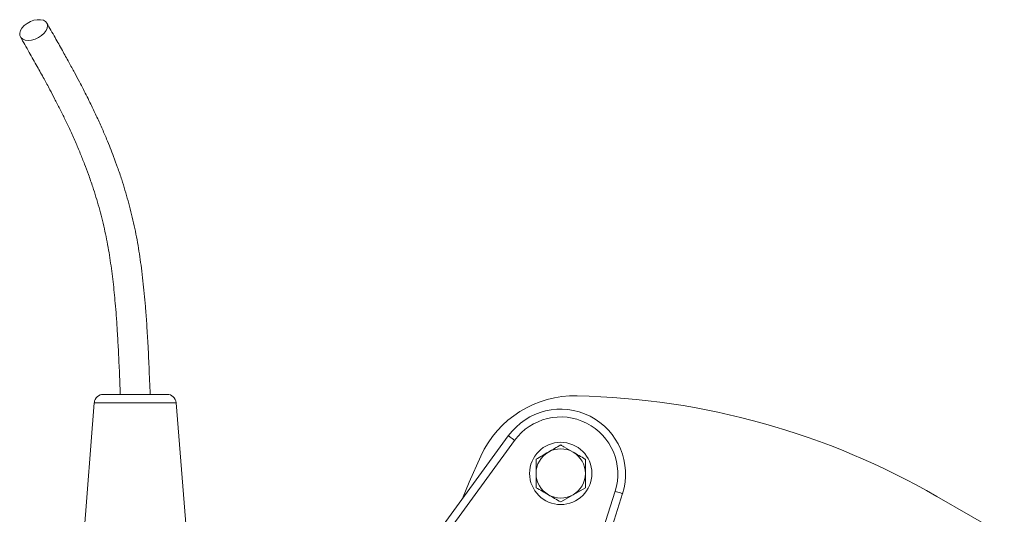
# Model space of a CAD drawing. Header units: millimetres. Extents: x 72 to 1027, y 260 to 830.
# Tile 3 of 3: x 515 to 895, y 639 to 830. Entities that reach past the tile are written whole.
import ezdxf

# ---------------------------------------------------------------- set-up
doc = ezdxf.new("R2010")
doc.units = ezdxf.units.MM

msp = doc.modelspace()

# ---------------------------------------------------------------- linework, layer by layer
at = {"color": 7, "linetype": 'Continuous', "lineweight": 15}
for p, q in [((571.81, 685.7), (547.27, 685.7)), ((543.78, 682.47), (538.04, 610.7)), ((581.04, 610.7), (575.3, 682.47)), ((633.15, 573.58), (703.35, 669.71)), ((705.77, 667.94), (635.58, 571.81)), ((733.04, 655.2), (733.04, 660.68)), ((733.04, 649.71), (733.04, 655.2)), ((733.04, 649.71), (728.29, 646.97)), ((686.85, 466.96), (744.5, 648.3)), ((747.36, 647.4), (689.71, 466.05)), ((728.29, 646.97), (723.54, 644.23)), ((868.54, 646.34), (894.52, 631.34))]:
    msp.add_line(p, q, dxfattribs=at)
at = {"color": 8, "linetype": 'Continuous', "lineweight": 15}
msp.add_line((575.3, 682.47), (543.78, 682.47), dxfattribs=at)
at = {"color": 7, "linetype": 'Continuous', "lineweight": 15, "flags": 128}
for points in [[(518.32, 822.21), (517.15, 822.33), (516.18, 822.7), (515.47, 823.29), (515.07, 824.06), (515.01, 824.97), (515.29, 825.96), (515.88, 826.96), (516.76, 827.91), (517.86, 828.76), (519.13, 829.45), (520.47, 829.93), (521.81, 830.18), (523.06, 830.18), (524.14, 829.93), (524.98, 829.45), (525.54, 828.76), (525.77, 827.91), (525.66, 826.96), (525.22, 825.96), (524.48, 824.97), (523.48, 824.06), (522.29, 823.29), (520.97, 822.7), (519.62, 822.33), (518.32, 822.21)], [(703.35, 669.71), (703.39, 669.68), (703.53, 669.58), (703.76, 669.41), (704.06, 669.19), (704.42, 668.93), (704.84, 668.62), (705.3, 668.29), (705.77, 667.94)], [(685.71, 645.56), (688.29, 651.86), (692.7, 661.87)], [(747.36, 647.4), (747.31, 647.41), (747.15, 647.46), (746.88, 647.55), (746.53, 647.66), (746.09, 647.8), (745.6, 647.96), (745.06, 648.13), (744.5, 648.3)]]:
    msp.add_lwpolyline(points, dxfattribs=at)
at = {"color": 7, "linetype": 'Continuous', "lineweight": 15}
msp.add_circle((723.54, 655.2), 12, dxfattribs=at)
for centre, radius, start, end in [((547.27, 682.2), 3.5, 90, 175.4261), ((571.81, 682.2), 3.5, 4.5739, 90), ((729.03, 645.14), 40, 88.7409, 155.2667), ((723.54, 395.2), 290, 60, 88.7409), ((723.54, 654.97), 25, 342.3642, 143.8642), ((723.54, 654.97), 22, 342.3642, 143.8642), ((723.54, 655.2), 9.5, 60, 120), ((723.54, 655.2), 9.5, 120, 180), ((723.54, 655.2), 9.5, 0, 60), ((723.54, 655.2), 9.5, 180, 240), ((723.54, 655.2), 9.5, 300, 0), ((723.54, 655.2), 9.5, 240, 300)]:
    msp.add_arc(centre, radius, start, end, dxfattribs=at)
for points, knots in [([(565.29, 685.7), (565.15, 689.21), (564.89, 695.79), (564.46, 704.95), (564, 712.72), (563.53, 719.12), (563.05, 724.55), (562.54, 729.5), (561.79, 735.69), (560.68, 743.21), (558.97, 751.92), (556.84, 760.4), (554.71, 767.47), (552.81, 773.08), (551.33, 777.13), (549.91, 780.77), (548.4, 784.48), (546.61, 788.65), (544.57, 793.12), (542.66, 797.1), (541, 800.45), (539.53, 803.34), (537.92, 806.44), (536.05, 809.95), (533.87, 813.97), (531.36, 818.48), (528.54, 823.5), (526.54, 827), (525.5, 828.84)], [0, 0, 0, 0, 0.062319, 0.116489, 0.162561, 0.200515, 0.230802, 0.259895, 0.289631, 0.343141, 0.398138, 0.45425, 0.509844, 0.542821, 0.57302, 0.597647, 0.623524, 0.656945, 0.69391, 0.729631, 0.753463, 0.776702, 0.801974, 0.832033, 0.866866, 0.906468, 0.950842, 1, 1, 1, 1]), ([(515.27, 823.58), (516.42, 821.56), (518.59, 817.76), (521.64, 812.35), (524.28, 807.57), (526.52, 803.42), (528.55, 799.57), (530.49, 795.78), (532.48, 791.77), (534.5, 787.53), (536.47, 783.14), (538.33, 778.77), (540.01, 774.57), (541.61, 770.27), (543.52, 764.75), (545.63, 757.86), (547.68, 749.74), (549.31, 741.48), (550.34, 734.58), (551.02, 729.11), (551.45, 725.02), (551.86, 720.66), (552.27, 715.65), (552.67, 709.67), (553.07, 702.62), (553.44, 694.51), (553.67, 688.75), (553.79, 685.7)], [0, 0, 0, 0, 0.055634, 0.105092, 0.148364, 0.185459, 0.216395, 0.250464, 0.284757, 0.319723, 0.357655, 0.393008, 0.424935, 0.456074, 0.491313, 0.547757, 0.603801, 0.657435, 0.709325, 0.734807, 0.75998, 0.785269, 0.815512, 0.852075, 0.894998, 0.944312, 1, 1, 1, 1]), ([(718.79, 663.42), (719.58, 663.88), (720.37, 664.34), (721.96, 665.25), (722.75, 665.71), (723.54, 666.17)], [0, 0, 0, 0, 0.5, 0.5, 1, 1, 1, 1]), ([(728.29, 663.42), (727.09, 664.11), (725.5, 665.03), (723.93, 665.94), (723.54, 666.17)], [0, 0, 0, 0, 0.751885, 1, 1, 1, 1]), ([(714.04, 660.68), (714.83, 661.14), (715.62, 661.59), (717.21, 662.51), (718, 662.97), (718.79, 663.42)], [0, 0, 0, 0, 0.5, 0.5, 1, 1, 1, 1]), ([(714.04, 660.68), (714.04, 659.77), (714.04, 658.85), (714.04, 657.02), (714.04, 656.11), (714.04, 655.2)], [0, 0, 0, 0, 0.5, 0.5, 1, 1, 1, 1]), ([(733.04, 660.68), (732.99, 660.71), (731.43, 661.61), (729.83, 662.53), (728.29, 663.42)], [0, 0, 0, 0, 0.0298699, 1, 1, 1, 1]), ([(714.04, 655.2), (714.04, 654.28), (714.04, 653.37), (714.04, 651.54), (714.04, 650.62), (714.04, 649.71)], [0, 0, 0, 0, 0.5, 0.5, 1, 1, 1, 1]), ([(714.04, 649.71), (714.83, 649.26), (715.62, 648.8), (717.21, 647.88), (718, 647.43), (718.79, 646.97)], [0, 0, 0, 0, 0.5, 0.5, 1, 1, 1, 1]), ([(718.79, 646.97), (719.58, 646.51), (720.37, 646.05), (721.96, 645.14), (722.75, 644.68), (723.54, 644.23)], [0, 0, 0, 0, 0.5, 0.5, 1, 1, 1, 1])]:
    msp.add_open_spline(points, degree=3, knots=knots, dxfattribs=at)

doc.saveas('drawing.dxf')
